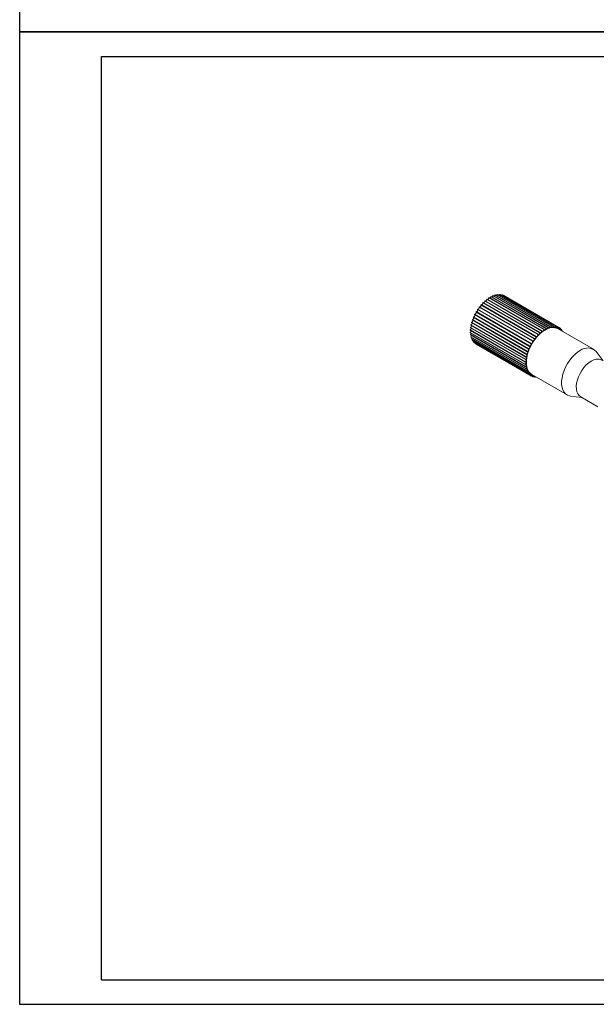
# Model space of a CAD drawing. Header units: millimetres. Extents: x 15158 to 15599, y 321 to 946.
# Tile 1 of 6: x 15158 to 15343, y 321 to 637. Entities that reach past the tile are written whole.
import ezdxf

# ---------------------------------------------------------------- set-up
doc = ezdxf.new("R2010")
doc.units = ezdxf.units.MM
doc.header["$LTSCALE"] = 0.3
doc.layers.add('外框', color=7, linetype='Continuous', lineweight=30)
doc.layers.add('标注', color=1, linetype='Continuous', lineweight=18)

# ---------------------------------------------------------------- blocks, each defined once
blk = doc.blocks.new('Y')
at = {"lineweight": 30}
for p, q in [((-4136.76, 2009.27), (-3862.74, 2009.27)), ((-4154.44, 2003.97), (-3857.44, 2003.97)), ((-4154.44, 2003.97), (-3857.44, 2003.97))]:
    blk.add_line(p, q, dxfattribs=at)
for points in [[(-3857.44, 2213.99), (-4154.44, 2213.99), (-4154.44, 2003.97)], [(-4136.76, 2009.27), (-4136.76, 2208.69), (-3862.74, 2208.69)]]:
    blk.add_lwpolyline(points, dxfattribs=at)
blk = doc.blocks.new('W')
at = {"lineweight": 30}
for p, q in [((-3857.44, 2213.99), (-3857.44, 2003.97)), ((-3857.44, 2213.99), (-3857.44, 2003.97)), ((-3862.74, 2208.69), (-3862.74, 2009.27))]:
    blk.add_line(p, q, dxfattribs=at)
blk.add_blockref('Y', (0, 0))
blk = doc.blocks.new('u8')
at = {"color": 7, "linetype": 'Continuous', "lineweight": 15}
for p, q in [((1599.93, 537.39), (1582.25, 547.59)), ((1600.02, 537.48), (1582.35, 547.69)), ((1600.56, 538), (1582.88, 548.2)), ((1600.66, 538.08), (1582.98, 548.29)), ((1601.21, 538.54), (1583.53, 548.74)), ((1601.31, 538.61), (1583.63, 548.82)), ((1601.87, 539.01), (1584.2, 549.21)), ((1601.97, 539.07), (1584.3, 549.28)), ((1602.54, 539.4), (1584.86, 549.6)), ((1602.64, 539.45), (1584.96, 549.65)), ((1603.2, 539.71), (1585.53, 549.91)), ((1603.3, 539.74), (1585.63, 549.95)), ((1603.86, 539.93), (1586.18, 550.13)), ((1603.95, 539.95), (1586.28, 550.16)), ((1604.49, 540.06), (1586.81, 550.27)), ((1604.59, 540.08), (1586.91, 550.28)), ((1605.1, 540.11), (1587.42, 550.31)), ((1605.19, 540.11), (1587.51, 550.31)), ((1605.68, 540.06), (1588, 550.27)), ((1605.77, 540.05), (1588.09, 550.25)), ((1588.55, 550.13), (1588.48, 550.03)), ((1606.22, 539.93), (1588.55, 550.13)), ((1606.3, 539.9), (1588.62, 550.11)), ((1589.04, 549.91), (1589.02, 549.88)), ((1606.72, 539.71), (1589.04, 549.91)), ((1606.76, 539.69), (1589.08, 549.89)), ((1597.72, 534.43), (1580.04, 544.63)), ((1597.79, 534.55), (1580.12, 544.76)), ((1598.21, 535.23), (1580.54, 545.44)), ((1598.29, 535.35), (1580.61, 545.56)), ((1598.75, 536), (1581.07, 546.2)), ((1598.83, 536.11), (1581.16, 546.32)), ((1599.32, 536.72), (1581.65, 546.93)), ((1599.41, 536.82), (1581.74, 547.03)), ((1596.3, 531.03), (1578.62, 541.24)), ((1596.33, 531.16), (1578.66, 541.37)), ((1596.56, 531.89), (1578.89, 542.1)), ((1596.61, 532.02), (1578.93, 542.23)), ((1596.89, 532.75), (1579.22, 542.95)), ((1596.95, 532.88), (1579.27, 543.08)), ((1597.28, 533.6), (1579.6, 543.8)), ((1597.34, 533.73), (1579.67, 543.93)), ((1595.9, 528.55), (1578.22, 538.75)), ((1595.9, 527.9), (1578.22, 538.1)), ((1595.91, 528.67), (1578.23, 538.87)), ((1595.91, 527.78), (1578.23, 537.99)), ((1595.96, 529.35), (1578.29, 539.56)), ((1595.98, 529.48), (1578.3, 539.68)), ((1596.1, 530.18), (1578.42, 540.39)), ((1596.12, 530.31), (1578.45, 540.51)), ((1617.82, 532.72), (1606.51, 539.25)), ((1607.17, 539.4), (1606.77, 539.63)), ((1607.57, 539.01), (1607.17, 539.24)), ((1607.9, 538.54), (1607.52, 538.76)), ((1607.85, 538.48), (1607.9, 538.54)), ((1607.95, 538.46), (1607.93, 538.43)), ((1595.96, 527.17), (1578.29, 537.37)), ((1595.98, 527.06), (1578.3, 537.27)), ((1596.1, 526.49), (1578.42, 536.7)), ((1596.12, 526.39), (1578.45, 536.6)), ((1596.3, 525.87), (1578.62, 536.08)), ((1596.33, 525.79), (1578.66, 535.99)), ((1596.56, 525.32), (1578.89, 535.53)), ((1596.61, 525.24), (1578.93, 535.45)), ((1596.89, 524.84), (1579.22, 535.05)), ((1596.95, 524.78), (1579.27, 534.98)), ((1579.66, 534.75), (1579.6, 534.64)), ((1597.28, 524.44), (1579.6, 534.64)), ((1597.34, 524.39), (1579.67, 534.59)), ((1580.07, 534.36), (1580.04, 534.32)), ((1597.72, 524.12), (1580.04, 534.32)), ((1580.08, 534.3), (1597.76, 524.1)), ((1620.92, 528.97), (1618.72, 531.92)), ((1598.21, 523.88), (1597.81, 524.11)), ((1598.01, 524.53), (1609.32, 518)), ((1598.75, 523.74), (1598.36, 523.96)), ((1599.32, 523.68), (1598.94, 523.9)), ((1599.32, 523.68), (1599.35, 523.76)), ((1599.43, 523.71), (1599.41, 523.68)), ((1610.47, 517.63), (1614.12, 517.19)), ((1613.71, 517.43), (1619.23, 514.24))]:
    blk.add_line(p, q, dxfattribs=at)
at = {"color": 7, "linetype": 'Continuous', "lineweight": 15, "flags": 128}
for points in [[(1582.25, 547.59), (1582.27, 547.48), (1582.25, 547.35), (1582.2, 547.21), (1582.11, 547.08), (1582, 547), (1581.89, 546.95), (1581.87, 546.95)], [(1587.42, 550.31), (1587.36, 550.18), (1587.28, 550.07)], [(1588, 550.27), (1587.93, 550.13), (1587.9, 550.09)], [(1580.06, 544.63), (1580.11, 544.57), (1580.13, 544.46), (1580.12, 544.33), (1580.06, 544.19), (1579.97, 544.06), (1579.87, 543.97), (1579.76, 543.92), (1579.67, 543.93)], [(1580.54, 545.44), (1580.59, 545.36), (1580.6, 545.24), (1580.58, 545.11), (1580.51, 544.97), (1580.42, 544.85), (1580.31, 544.77), (1580.2, 544.74), (1580.13, 544.75)], [(1581.07, 546.2), (1581.12, 546.11), (1581.12, 545.99), (1581.08, 545.85), (1581.01, 545.72), (1580.91, 545.61), (1580.8, 545.54), (1580.7, 545.52), (1580.67, 545.52)], [(1581.65, 546.93), (1581.68, 546.82), (1581.67, 546.69), (1581.62, 546.55), (1581.54, 546.42), (1581.44, 546.32), (1581.33, 546.27), (1581.25, 546.26)], [(1579.31, 542.9), (1579.34, 542.83), (1579.35, 542.71), (1579.31, 542.57), (1579.24, 542.43), (1579.14, 542.32), (1579.04, 542.25), (1578.93, 542.23)], [(1579.66, 543.77), (1579.68, 543.75), (1579.71, 543.65), (1579.71, 543.53), (1579.66, 543.38), (1579.58, 543.25), (1579.48, 543.15), (1579.37, 543.09), (1579.27, 543.08)], [(1602.26, 538.83), (1601.36, 538.24), (1600.49, 537.5), (1599.65, 536.64), (1598.87, 535.67), (1598.17, 534.62), (1597.56, 533.51), (1597.05, 532.36), (1596.66, 531.2), (1596.4, 530.05), (1596.26, 528.95), (1596.26, 527.91), (1596.4, 526.97), (1596.66, 526.13), (1597.05, 525.42), (1597.56, 524.85), (1598.01, 524.53)], [(1600.02, 537.48), (1600.08, 537.41), (1600.17, 537.38), (1600.27, 537.41), (1600.38, 537.49), (1600.47, 537.6), (1600.54, 537.74), (1600.57, 537.88), (1600.56, 538)], [(1600.66, 538.08), (1600.7, 537.99), (1600.78, 537.95), (1600.88, 537.97), (1600.99, 538.03), (1601.09, 538.14), (1601.17, 538.27), (1601.21, 538.41), (1601.21, 538.54)], [(1601.31, 538.61), (1601.35, 538.51), (1601.42, 538.46), (1601.51, 538.46), (1601.62, 538.51), (1601.73, 538.61), (1601.81, 538.73), (1601.86, 538.87), (1601.87, 539.01)], [(1601.97, 539.07), (1602, 538.96), (1602.06, 538.89), (1602.15, 538.88), (1602.26, 538.91), (1602.36, 539), (1602.46, 539.12), (1602.52, 539.26), (1602.54, 539.4)], [(1602.64, 539.45), (1602.65, 539.33), (1602.71, 539.25), (1602.79, 539.22), (1602.89, 539.24), (1603, 539.32), (1603.1, 539.43), (1603.17, 539.57), (1603.2, 539.71)], [(1603.3, 539.74), (1603.3, 539.62), (1603.35, 539.53), (1603.42, 539.48), (1603.52, 539.49), (1603.63, 539.55), (1603.73, 539.66), (1603.81, 539.79), (1603.86, 539.93)], [(1603.95, 539.95), (1603.94, 539.82), (1603.97, 539.72), (1604.04, 539.66), (1604.14, 539.66), (1604.24, 539.7), (1604.35, 539.8), (1604.44, 539.92), (1604.49, 540.06)], [(1604.59, 540.08), (1604.56, 539.94), (1604.58, 539.83), (1604.64, 539.76), (1604.73, 539.74), (1604.84, 539.77), (1604.94, 539.85), (1605.04, 539.97), (1605.1, 540.11)], [(1605.19, 540.11), (1605.16, 539.97), (1605.17, 539.85), (1605.22, 539.76), (1605.3, 539.73), (1605.4, 539.75), (1605.51, 539.82), (1605.61, 539.93), (1605.68, 540.06)], [(1605.77, 540.05), (1605.72, 539.91), (1605.72, 539.78), (1605.76, 539.69), (1605.83, 539.64), (1605.93, 539.64), (1606.04, 539.7), (1606.14, 539.8), (1606.22, 539.93)], [(1606.3, 539.9), (1606.25, 539.76), (1606.23, 539.63), (1606.26, 539.52), (1606.33, 539.46), (1606.42, 539.45), (1606.53, 539.49), (1606.63, 539.58), (1606.72, 539.71)], [(1606.79, 539.67), (1606.73, 539.53), (1606.7, 539.39), (1606.72, 539.28), (1606.78, 539.2), (1606.86, 539.17), (1606.97, 539.2), (1607.08, 539.28), (1607.17, 539.4)], [(1607.62, 538.94), (1607.54, 538.81), (1607.5, 538.68)], [(1579.03, 535.78), (1578.97, 535.65), (1578.89, 535.53)], [(1579.32, 535.23), (1579.3, 535.18), (1579.22, 535.05)], [(1597.79, 534.55), (1597.88, 534.53), (1597.99, 534.56), (1598.1, 534.64), (1598.19, 534.76), (1598.25, 534.9), (1598.28, 535.04), (1598.27, 535.15), (1598.21, 535.23)], [(1598.29, 535.35), (1598.37, 535.31), (1598.48, 535.33), (1598.58, 535.4), (1598.68, 535.51), (1598.76, 535.64), (1598.8, 535.78), (1598.79, 535.91), (1598.75, 536)], [(1598.83, 536.11), (1598.91, 536.06), (1599.01, 536.06), (1599.11, 536.12), (1599.22, 536.22), (1599.3, 536.35), (1599.35, 536.49), (1599.36, 536.62), (1599.32, 536.72)], [(1599.41, 536.82), (1599.48, 536.76), (1599.57, 536.75), (1599.68, 536.79), (1599.78, 536.88), (1599.87, 537), (1599.93, 537.14), (1599.95, 537.28), (1599.93, 537.39)], [(1596.33, 531.16), (1596.44, 531.2), (1596.55, 531.28), (1596.64, 531.4), (1596.7, 531.54), (1596.73, 531.68), (1596.71, 531.79), (1596.65, 531.87), (1596.56, 531.89)], [(1596.61, 532.02), (1596.71, 532.04), (1596.82, 532.11), (1596.92, 532.23), (1596.99, 532.36), (1597.03, 532.5), (1597.02, 532.62), (1596.97, 532.71), (1596.89, 532.75)], [(1596.95, 532.88), (1597.05, 532.89), (1597.16, 532.95), (1597.26, 533.05), (1597.34, 533.18), (1597.38, 533.32), (1597.39, 533.45), (1597.35, 533.55), (1597.28, 533.6)], [(1597.34, 533.73), (1597.44, 533.72), (1597.55, 533.76), (1597.65, 533.86), (1597.74, 533.98), (1597.79, 534.12), (1597.81, 534.26), (1597.79, 534.36), (1597.72, 534.43)], [(1613.57, 532.3), (1612.68, 531.71), (1611.8, 530.97), (1610.96, 530.11), (1610.19, 529.14), (1609.48, 528.09), (1608.87, 526.98), (1608.37, 525.83), (1607.98, 524.67), (1607.71, 523.52), (1607.58, 522.42), (1607.58, 521.38), (1607.71, 520.43), (1607.98, 519.6), (1608.37, 518.89), (1608.87, 518.32), (1609.48, 517.91), (1610.19, 517.67), (1610.47, 517.63)], [(1595.9, 527.9), (1596.01, 527.98), (1596.1, 528.11), (1596.16, 528.25), (1596.18, 528.38), (1596.16, 528.49), (1596.1, 528.56), (1596.01, 528.58), (1595.9, 528.55)], [(1595.91, 528.67), (1596.01, 528.74), (1596.11, 528.86), (1596.18, 529), (1596.21, 529.14), (1596.2, 529.25), (1596.15, 529.34), (1596.07, 529.37), (1595.96, 529.35)], [(1595.98, 529.48), (1596.09, 529.54), (1596.19, 529.65), (1596.27, 529.78), (1596.31, 529.92), (1596.31, 530.05), (1596.27, 530.14), (1596.2, 530.19), (1596.1, 530.18)], [(1596.12, 530.31), (1596.23, 530.36), (1596.34, 530.46), (1596.42, 530.58), (1596.47, 530.72), (1596.49, 530.86), (1596.46, 530.96), (1596.39, 531.02), (1596.3, 531.03)], [(1617.11, 528.87), (1616.29, 528.32), (1615.51, 527.63), (1614.76, 526.81), (1614.09, 525.9), (1613.5, 524.9), (1613.01, 523.87), (1612.65, 522.81), (1612.41, 521.78), (1612.3, 520.78), (1612.34, 519.86), (1612.51, 519.04), (1612.81, 518.34), (1613.24, 517.79), (1613.71, 517.43)], [(1595.96, 527.17), (1596.07, 527.27), (1596.15, 527.4), (1596.2, 527.54), (1596.21, 527.67), (1596.18, 527.77), (1596.11, 527.83), (1596.01, 527.83), (1595.91, 527.78)], [(1596.1, 526.49), (1596.2, 526.6), (1596.27, 526.73), (1596.31, 526.87), (1596.31, 527), (1596.27, 527.09), (1596.19, 527.13), (1596.09, 527.12), (1595.98, 527.06)], [(1596.3, 525.87), (1596.39, 525.99), (1596.46, 526.13), (1596.49, 526.27), (1596.47, 526.38), (1596.42, 526.46), (1596.34, 526.49), (1596.23, 526.47), (1596.12, 526.39)], [(1596.56, 525.32), (1596.65, 525.45), (1596.71, 525.59), (1596.73, 525.72), (1596.7, 525.83), (1596.64, 525.9), (1596.55, 525.91), (1596.44, 525.87), (1596.33, 525.79)], [(1596.89, 524.84), (1596.97, 524.97), (1597.02, 525.11), (1597.03, 525.24), (1596.99, 525.34), (1596.92, 525.39), (1596.82, 525.39), (1596.71, 525.34), (1596.61, 525.24)], [(1597.28, 524.44), (1597.35, 524.58), (1597.39, 524.71), (1597.38, 524.84), (1597.34, 524.92), (1597.26, 524.96), (1597.16, 524.95), (1597.05, 524.88), (1596.95, 524.78)], [(1597.72, 524.12), (1597.79, 524.26), (1597.81, 524.39), (1597.79, 524.51), (1597.74, 524.58), (1597.65, 524.61), (1597.55, 524.58), (1597.44, 524.5), (1597.34, 524.39)], [(1598.21, 523.88), (1598.27, 524.02), (1598.28, 524.16), (1598.25, 524.26), (1598.19, 524.32), (1598.1, 524.34), (1597.99, 524.29), (1597.88, 524.2), (1597.79, 524.08)], [(1599, 523.96), (1598.91, 523.86), (1598.83, 523.72)]]:
    blk.add_lwpolyline(points, dxfattribs=at)
at = {"color": 7, "linetype": 'Continuous', "lineweight": 15}
for centre, radius, start, end in [((1591.66, 538.47), 13.1, 135.289, 135.8766), ((1582.36, 548.1), 0.532, 287.2585, 11.2763), ((1590.78, 539.39), 11.83, 131.2487, 131.8782), ((1582.99, 548.68), 0.549, 291.5953, 6.9396), ((1589.96, 540.39), 10.54, 126.9016, 127.581), ((1583.62, 549.2), 0.582, 296.9625, 1.5724), ((1589.19, 541.5), 9.18, 122.1577, 122.9018), ((1584.27, 549.63), 0.594, 300.8325, 357.7023), ((1588.52, 542.66), 7.85, 116.9155, 117.742), ((1584.9, 549.99), 0.629, 305.677, 352.8577), ((1588, 543.79), 6.6, 111.0599, 111.9881), ((1585.54, 550.26), 0.651, 309.7256, 348.8091), ((1587.65, 544.84), 5.5, 104.4714, 105.5207), ((1586.17, 550.44), 0.661, 313.3214, 345.2133), ((1587.47, 545.71), 4.61, 97.0434, 98.2228), ((1587.43, 546.41), 3.9, 88.7052, 90.0225), ((1587.47, 546.91), 3.41, 79.4853, 80.9271), ((1587.54, 547.2), 3.1, 69.5429, 71.0801), ((1587.58, 547.29), 3, 59.209, 60.7802), ((1593.53, 536.93), 15.53, 149.7374, 150.2629), ((1593.41, 537.01), 15.39, 146.2634, 146.7915), ((1593.05, 537.27), 14.94, 142.7341, 143.2723), ((1592.42, 537.78), 14.13, 139.0955, 139.6542), ((1578.28, 541.02), 0.532, 288.7223, 12.7537), ((1591.25, 537.78), 13.1, 164.1225, 164.7102), ((1578.53, 541.86), 0.513, 284.0863, 17.3896), ((1592.24, 537.47), 14.13, 160.3457, 160.9045), ((1592.95, 537.2), 14.89, 156.7265, 157.2665), ((1593.41, 536.99), 15.4, 153.2089, 153.7368), ((1587.37, 538.41), 9.16, 177.0947, 177.841), ((1577.9, 538.61), 0.6, 302.5988, 358.8771), ((1586.04, 538.41), 7.83, 182.2539, 183.0825), ((1577.95, 539.39), 0.585, 298.6157, 2.8601), ((1588.74, 538.29), 10.53, 172.4171, 173.0969), ((1577.91, 537.87), 0.629, 307.1419, 354.334), ((1578.09, 540.19), 0.549, 293.0592, 8.4167), ((1590.05, 538.07), 11.86, 168.1215, 168.7495), ((1608.46, 529.19), 11.83, 131.2487, 131.8782), ((1607.64, 530.19), 10.54, 126.9016, 127.581), ((1606.86, 531.3), 9.18, 122.1577, 122.9018), ((1604.74, 535.44), 4.2, 65.1337, 126.1767), ((1606.19, 532.45), 7.85, 116.9155, 117.742), ((1605.67, 533.59), 6.6, 111.0599, 111.9881), ((1605.33, 534.63), 5.5, 104.4714, 105.5207), ((1605.15, 535.5), 4.61, 97.0434, 98.2228), ((1605.1, 536.21), 3.9, 88.7052, 90.0225), ((1605.14, 536.7), 3.41, 79.4853, 80.9271), ((1605.22, 537), 3.1, 69.5429, 71.0801), ((1605.26, 537.09), 3, 59.209, 60.7802), ((1607.56, 539.06), 0.437, 138.6083, 204.5759), ((1605.2, 537.01), 3.09, 48.9075, 50.4468), ((1607.24, 539.2), 0.376, 272.5874, 330.0985), ((1604.98, 536.8), 3.4, 39.0626, 40.5074), ((1604.58, 536.52), 3.89, 29.9662, 31.2888), ((1584.82, 538.29), 6.6, 188.0078, 188.936), ((1577.99, 537.19), 0.651, 311.1901, 350.2859), ((1583.76, 538.07), 5.51, 194.4752, 195.522), ((1578.16, 536.55), 0.661, 314.7866, 346.6892), ((1582.9, 537.79), 4.61, 201.771, 202.9495), ((1582.27, 537.48), 3.9, 209.9685, 211.2856), ((1581.85, 537.19), 3.4, 219.0615, 220.5078), ((1581.64, 536.98), 3.1, 228.9093, 230.4467), ((1611.2, 526.73), 15.53, 149.7374, 150.2629), ((1611.09, 526.8), 15.39, 146.2634, 146.7915), ((1610.72, 527.06), 14.94, 142.7341, 143.2723), ((1610.09, 527.57), 14.13, 139.0955, 139.6542), ((1609.33, 528.27), 13.1, 135.289, 135.8766), ((1609.92, 527.27), 14.13, 160.3457, 160.9045), ((1610.63, 526.99), 14.89, 156.7265, 157.2665), ((1611.09, 526.78), 15.4, 153.2089, 153.7368), ((1615.93, 529.25), 3.85, 43.6923, 127.7502), ((1605.05, 528.2), 9.16, 177.0947, 177.841), ((1606.42, 528.09), 10.53, 172.4171, 173.0969), ((1607.73, 527.87), 11.86, 168.1215, 168.7495), ((1608.93, 527.58), 13.1, 164.1225, 164.7102), ((1619.1, 526.08), 3.43, 65.7938, 125.5167), ((1603.72, 528.2), 7.83, 182.2539, 183.0825), ((1602.5, 528.09), 6.6, 188.0078, 188.936), ((1601.44, 527.87), 5.51, 194.4752, 195.522), ((1600.58, 527.58), 4.61, 201.771, 202.9495), ((1599.95, 527.27), 3.9, 209.9685, 211.2856), ((1599.53, 526.98), 3.4, 219.0615, 220.5078), ((1599.32, 526.77), 3.1, 228.9093, 230.4467), ((1599.26, 526.69), 3, 239.209, 240.7802), ((1599.29, 526.78), 3.09, 249.5422, 251.0819), ((1598.71, 523.72), 0.437, 95.298, 161.4175), ((1598.42, 523.92), 0.376, 329.8798, 27.557), ((1599.37, 527.07), 3.39, 259.4827, 260.9291), ((1599.41, 527.58), 3.9, 268.7049, 270.0232)]:
    blk.add_arc(centre, radius, start, end, dxfattribs=at)

msp = doc.modelspace()

# ---------------------------------------------------------------- block references
at = {"layer": '外框', "lineweight": 25, "xscale": 1.487159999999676, "yscale": 1.487160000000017, "zscale": 1.48716}
for p in [(21336.1, -2346.72), (21336.1, -2659.06)]:
    msp.add_blockref('W', p, dxfattribs=at)
at = {"layer": '标注'}
msp.add_blockref('u8', (13724.29, -1.1), dxfattribs=at)

doc.saveas('drawing.dxf')
